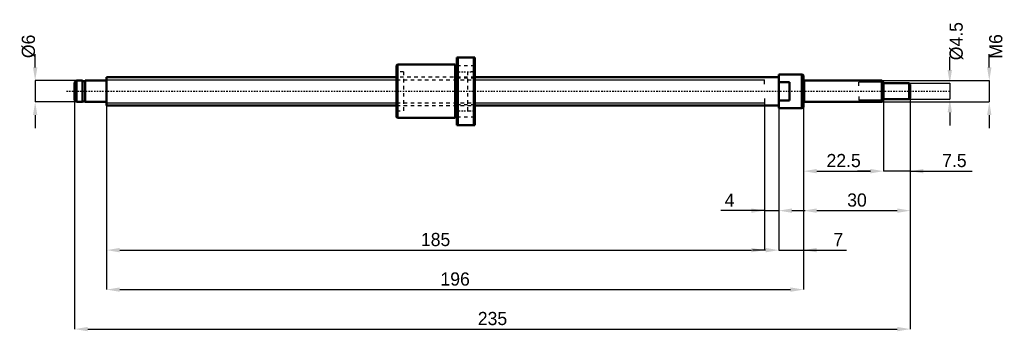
# Model space of a CAD drawing. Header units: millimetres. Extents: x -24 to 252, y -67 to 20.
import ezdxf

# ---------------------------------------------------------------- set-up
doc = ezdxf.new("R2010")
doc.units = ezdxf.units.MM
doc.linetypes.add('Center', pattern=[1.5, 0.45, -0.5, 0.05, -0.5])
doc.linetypes.add('Dashed', pattern=[2, 1, -1])
for name, color, linetype, lineweight in [('2d ConnectionPoints', 7, 'Continuous', 50), ('AM_0', 7, 'Continuous', 50), ('AM_4', 3, 'Continuous', 25), ('AM_5', 3, 'Continuous', 25), ('AM_7', 7, 'Center', 25), ('AM_9', 6, 'Dashed', 25)]:
    doc.layers.add(name, color=color, linetype=linetype, lineweight=lineweight)
doc.dimstyles.new('ISO-25', dxfattribs={"dimtxt": 2.5, "dimasz": 2.5, "dimexe": 1.25, "dimexo": 0.625, "dimtad": 1, "dimtxsty": 'Standard', "dimcen": 2.5, "dimadec": 0, "dimazin": 0, "dimtfac": 1, "dimtmove": 0, "dimatfit": 3, "dimfxl": 0, "dimarcsym": 0})

# ---------------------------------------------------------------- blocks, each defined once
blk = doc.blocks.new('1_BNK_0802_3RRG0_235LC5YRR_Nut_0_in_BNK0802_3RRG0_235LC5Y_103_5__0')
at = {"layer": 'AM_0'}
for p, q in [((98.5, 9.5), (98.5, -9.5)), ((103.5, 9.5), (98.5, 9.5)), ((98.75, 9.5), (98.75, -9.5)), ((103.25, 9.5), (103.25, -9.5)), ((103.5, 9.5), (103.5, -9.5)), ((81.75, 7.5), (81.5, 7.25)), ((81.5, 7.25), (81.5, -7.25)), ((98, 7.5), (81.75, 7.5)), ((81.75, 7.5), (81.75, -7.5)), ((98, 7.5), (98, -7.5)), ((98.5, 7), (98, 7)), ((81.5, -7.25), (81.75, -7.5)), ((81.75, -7.5), (98, -7.5)), ((98, -7), (98.5, -7)), ((98.5, -9.5), (103.5, -9.5))]:
    blk.add_line(p, q, dxfattribs=at)
at = {"layer": 'AM_7'}
for p, q in [((98.25, 5.5), (103.75, 5.5)), ((98.25, -5.5), (103.75, -5.5))]:
    blk.add_line(p, q, dxfattribs=at)
at = {"layer": 'AM_9'}
for p, q in [((103.5, 7.2), (98.5, 7.2)), ((83.5, 5.5), (81.5, 5.5)), ((83.5, 5.5), (83.5, -5.5)), ((101.5, 4), (83.5, 4)), ((98.5, 3.8), (103.5, 3.8)), ((103.5, 5.5), (101.5, 5.5)), ((101.5, 5.5), (101.5, -5.5)), ((81.5, -5.5), (83.5, -5.5)), ((83.5, -4), (101.5, -4)), ((103.5, -3.8), (98.5, -3.8)), ((101.5, -5.5), (103.5, -5.5)), ((98.5, -7.2), (103.5, -7.2))]:
    blk.add_line(p, q, dxfattribs=at)
blk = doc.blocks.new('2_BNK_0802_3RRG0_235LC5Y_Shaft_0_in_BNK0802_3RRG0_235LC5Y_103_5__0')
at = {"layer": 'AM_0'}
for p, q in [((-8.5, 3), (-9, 2.5)), ((-6.8, 3), (-8.5, 3)), ((-8.5, 3), (-8.5, -3)), ((-6.8, 3), (-6.8, -3)), ((-6, 2.85), (-6.8, 2.85)), ((-0.2, 3), (-6, 3)), ((-6, 3), (-6, -3)), ((81.5, 4), (0, 4)), ((0, 4), (0, -4)), ((189, 4), (103.5, 4)), ((189, 4.75), (189, -4.75)), ((195.5, 4.75), (189, 4.75)), ((196, 4.46), (195.5, 4.75)), ((195.5, 4.75), (195.5, -4.75)), ((196, 4.46), (196, -4.46)), ((218, 3), (196.2, 3)), ((218.5, 2.5), (218, 3)), ((218, 3), (218, -3)), ((-9, 2.5), (-9, -2.5)), ((192, 2.56), (189, 2.56)), ((192, 2.56), (192, -2.56)), ((218.5, 2.5), (218.5, -2.5)), ((225.7, 2.25), (218.5, 2.25)), ((226, 1.95), (225.7, 2.25)), ((225.7, 2.25), (225.7, -2.25)), ((226, 1.95), (226, -1.95)), ((-9, -2.5), (-8.5, -3)), ((189, -2.56), (192, -2.56)), ((218, -3), (218.5, -2.5)), ((218.5, -2.25), (225.7, -2.25)), ((225.7, -2.25), (226, -1.95)), ((-8.5, -3), (-6.8, -3)), ((-6.8, -2.85), (-6, -2.85)), ((-6, -3), (-0.2, -3)), ((0, -4), (81.5, -4)), ((103.5, -4), (189, -4)), ((189, -4.75), (195.5, -4.75)), ((195.5, -4.75), (196, -4.46)), ((196.2, -3), (218, -3))]:
    blk.add_line(p, q, dxfattribs=at)
for centre, start, end in [((-0.2, 3.2), 270, 360), ((196.2, 3.2), 180, 270), ((-0.2, -3.2), 0, 90), ((196.2, -3.2), 90, 180)]:
    blk.add_arc(centre, 0.2, start, end, dxfattribs=at)
at = {"layer": 'AM_4'}
for p, q in [((-0.2, 3), (-0.2, -3)), ((196.2, 3), (196.2, -3))]:
    blk.add_line(p, q, dxfattribs=at)
at = {"layer": 'AM_5'}
for p, q in [((0, 3.23), (81.5, 3.23)), ((103.5, 3.23), (185, 3.23)), ((185, 2), (185, 3.23)), ((218.46, 2.54), (211.5, 2.54)), ((211.5, 1.5), (211.5, 2.54)), ((185, -2), (185, -3.23)), ((211.5, -1.5), (211.5, -2.54)), ((218.46, -2.54), (211.5, -2.54)), ((0, -3.23), (81.5, -3.23)), ((103.5, -3.23), (185, -3.23))]:
    blk.add_line(p, q, dxfattribs=at)
at = {"layer": 'AM_5', "linetype": 'Dashed'}
for p, q in [((81.5, 3.23), (103.5, 3.23)), ((81.5, -3.23), (103.5, -3.23))]:
    blk.add_line(p, q, dxfattribs=at)
at = {"layer": 'AM_7'}
blk.add_line((-11.3, 0), (237.3, 0), dxfattribs=at)
at = {"layer": 'AM_9'}
for p, q in [((103.5, 4), (81.5, 4)), ((81.5, -4), (103.5, -4))]:
    blk.add_line(p, q, dxfattribs=at)
blk = doc.blocks.new('*D3')
at = {"layer": 'AM_5', "color": 0, "lineweight": -2}
for p, q in [((-20.1, 6.7), (-20.1, 10.4)), ((-8.5, 3), (-20.1, 3)), ((-20.1, 3), (-20.1, -3)), ((-8.5, -3), (-20.1, -3)), ((-20.1, -6.7), (-20.1, -10.4))]:
    blk.add_line(p, q, dxfattribs=at)
at = {"layer": 'AM_5', "color": 0}
for points in [[(-20.72, 6.7), (-19.48, 6.7), (-20.1, 3)], [(-19.48, -6.7), (-20.72, -6.7), (-20.1, -3)]]:
    blk.add_solid(points, dxfattribs=at)
at = {"layer": 'Defpoints', "color": 0}
for p in [(-8.5, 3), (-20.1, -3), (-8.5, -3)]:
    blk.add_point(p, dxfattribs=at)
at = {"layer": 'AM_5', "color": 0, "insert": (-21.95, 12.62), "char_height": 3.7, "attachment_point": 5, "rotation": 90}
blk.add_mtext('Ø6', dxfattribs=at)
blk = doc.blocks.new('*D4')
at = {"layer": 'AM_5', "color": 0, "lineweight": -2}
for p, q in [((189, -4.75), (189, -44.65)), ((196, -4.46), (196, -44.65)), ((185.3, -44.65), (181.6, -44.65)), ((189, -44.65), (196, -44.65)), ((196, -44.65), (208.09, -44.65)), ((199.7, -44.65), (203.4, -44.65))]:
    blk.add_line(p, q, dxfattribs=at)
at = {"layer": 'AM_5', "color": 0}
for points in [[(185.3, -45.27), (185.3, -44.03), (189, -44.65)], [(199.7, -44.03), (199.7, -45.27), (196, -44.65)]]:
    blk.add_solid(points, dxfattribs=at)
at = {"layer": 'Defpoints', "color": 0}
for p in [(189, -4.75), (196, -4.46), (196, -44.65)]:
    blk.add_point(p, dxfattribs=at)
at = {"layer": 'AM_5', "color": 0, "insert": (205.74, -41.69), "char_height": 3.7, "attachment_point": 5}
blk.add_mtext('7', dxfattribs=at)
blk = doc.blocks.new('*D5')
at = {"layer": 'AM_5', "color": 0, "lineweight": -2}
for p, q in [((185, -3.23), (185, -33.55)), ((189, -4.75), (189, -33.55)), ((185, -33.55), (172.74, -33.55)), ((181.3, -33.55), (177.6, -33.55)), ((185, -33.55), (189, -33.55)), ((192.7, -33.55), (196.4, -33.55))]:
    blk.add_line(p, q, dxfattribs=at)
at = {"layer": 'AM_5', "color": 0}
for points in [[(181.3, -34.17), (181.3, -32.93), (185, -33.55)], [(192.7, -32.93), (192.7, -34.17), (189, -33.55)]]:
    blk.add_solid(points, dxfattribs=at)
at = {"layer": 'Defpoints', "color": 0}
for p in [(185, -3.23), (189, -4.75), (189, -33.55)]:
    blk.add_point(p, dxfattribs=at)
at = {"layer": 'AM_5', "color": 0, "insert": (175.17, -30.59), "char_height": 3.7, "attachment_point": 5}
blk.add_mtext('4', dxfattribs=at)
blk = doc.blocks.new('*D6')
at = {"layer": 'AM_5', "color": 0, "lineweight": -2}
for p, q in [((0, -4), (0, -44.65)), ((185, -3.23), (185, -44.65)), ((3.7, -44.65), (181.3, -44.65))]:
    blk.add_line(p, q, dxfattribs=at)
at = {"layer": 'AM_5', "color": 0}
for points in [[(3.7, -44.03), (3.7, -45.27), (0, -44.65)], [(181.3, -45.27), (181.3, -44.03), (185, -44.65)]]:
    blk.add_solid(points, dxfattribs=at)
at = {"layer": 'Defpoints', "color": 0}
for p in [(0, -4), (185, -3.23), (185, -44.65)]:
    blk.add_point(p, dxfattribs=at)
at = {"layer": 'AM_5', "color": 0, "insert": (92.5, -41.69), "char_height": 3.7, "attachment_point": 5}
blk.add_mtext('185', dxfattribs=at)
blk = doc.blocks.new('*D7')
at = {"layer": 'AM_5', "color": 0, "lineweight": -2}
for p, q in [((0, -4), (0, -55.75)), ((196, -4.46), (196, -55.75)), ((3.7, -55.75), (192.3, -55.75))]:
    blk.add_line(p, q, dxfattribs=at)
at = {"layer": 'AM_5', "color": 0}
for points in [[(3.7, -55.13), (3.7, -56.37), (0, -55.75)], [(192.3, -56.37), (192.3, -55.13), (196, -55.75)]]:
    blk.add_solid(points, dxfattribs=at)
at = {"layer": 'Defpoints', "color": 0}
for p in [(0, -4), (196, -4.46), (196, -55.75)]:
    blk.add_point(p, dxfattribs=at)
at = {"layer": 'AM_5', "color": 0, "insert": (98, -52.79), "char_height": 3.7, "attachment_point": 5}
blk.add_mtext('196', dxfattribs=at)
blk = doc.blocks.new('*D8')
at = {"layer": 'AM_5', "color": 0, "lineweight": -2}
for p, q in [((-9, -2.5), (-9, -66.85)), ((226, -1.95), (226, -66.85)), ((-5.3, -66.85), (222.3, -66.85))]:
    blk.add_line(p, q, dxfattribs=at)
at = {"layer": 'AM_5', "color": 0}
for points in [[(-5.3, -66.23), (-5.3, -67.47), (-9, -66.85)], [(222.3, -67.47), (222.3, -66.23), (226, -66.85)]]:
    blk.add_solid(points, dxfattribs=at)
at = {"layer": 'Defpoints', "color": 0}
for p in [(-9, -2.5), (226, -1.95), (226, -66.85)]:
    blk.add_point(p, dxfattribs=at)
at = {"layer": 'AM_5', "color": 0, "insert": (108.5, -63.89), "char_height": 3.7, "attachment_point": 5}
blk.add_mtext('235', dxfattribs=at)
blk = doc.blocks.new('*D9')
at = {"layer": 'AM_5', "color": 0, "lineweight": -2}
for p, q in [((218.5, -2.25), (218.5, -22.45)), ((226, -1.95), (226, -22.45)), ((214.8, -22.45), (211.1, -22.45)), ((226, -22.45), (218.5, -22.45)), ((226, -22.45), (243.37, -22.45)), ((229.7, -22.45), (233.4, -22.45))]:
    blk.add_line(p, q, dxfattribs=at)
at = {"layer": 'AM_5', "color": 0}
for points in [[(214.8, -23.07), (214.8, -21.83), (218.5, -22.45)], [(229.7, -21.83), (229.7, -23.07), (226, -22.45)]]:
    blk.add_solid(points, dxfattribs=at)
at = {"layer": 'Defpoints', "color": 0}
for p in [(218.5, -2.25), (226, -1.95), (218.5, -22.45)]:
    blk.add_point(p, dxfattribs=at)
at = {"layer": 'AM_5', "color": 0, "insert": (238.39, -19.49), "char_height": 3.7, "attachment_point": 5}
blk.add_mtext('7.5', dxfattribs=at)
blk = doc.blocks.new('*D10')
at = {"layer": 'AM_5', "color": 0, "lineweight": -2}
for p, q in [((218.5, -2.25), (218.5, -22.45)), ((196, -4.46), (196, -22.45)), ((199.7, -22.45), (214.8, -22.45))]:
    blk.add_line(p, q, dxfattribs=at)
at = {"layer": 'AM_5', "color": 0}
for points in [[(199.7, -21.83), (199.7, -23.07), (196, -22.45)], [(214.8, -23.07), (214.8, -21.83), (218.5, -22.45)]]:
    blk.add_solid(points, dxfattribs=at)
at = {"layer": 'Defpoints', "color": 0}
for p in [(218.5, -2.25), (196, -4.46), (218.5, -22.45)]:
    blk.add_point(p, dxfattribs=at)
at = {"layer": 'AM_5', "color": 0, "insert": (207.25, -19.49), "char_height": 3.7, "attachment_point": 5}
blk.add_mtext('22.5', dxfattribs=at)
blk = doc.blocks.new('*D11')
at = {"layer": 'AM_5', "color": 0, "lineweight": -2}
for p, q in [((226, -1.95), (226, -33.55)), ((196, -4.46), (196, -33.55)), ((199.7, -33.55), (222.3, -33.55))]:
    blk.add_line(p, q, dxfattribs=at)
at = {"layer": 'AM_5', "color": 0}
for points in [[(199.7, -32.93), (199.7, -34.17), (196, -33.55)], [(222.3, -34.17), (222.3, -32.93), (226, -33.55)]]:
    blk.add_solid(points, dxfattribs=at)
at = {"layer": 'Defpoints', "color": 0}
for p in [(226, -1.95), (196, -4.46), (226, -33.55)]:
    blk.add_point(p, dxfattribs=at)
at = {"layer": 'AM_5', "color": 0, "insert": (211, -30.59), "char_height": 3.7, "attachment_point": 5}
blk.add_mtext('30', dxfattribs=at)
blk = doc.blocks.new('*D12')
at = {"layer": 'AM_5', "color": 0, "lineweight": -2}
for p, q in [((237.1, 5.95), (237.1, 9.65)), ((225.7, 2.25), (237.1, 2.25)), ((237.1, 2.25), (237.1, -2.25)), ((225.7, -2.25), (237.1, -2.25)), ((237.1, -5.95), (237.1, -9.65))]:
    blk.add_line(p, q, dxfattribs=at)
at = {"layer": 'AM_5', "color": 0}
for points in [[(236.48, 5.95), (237.72, 5.95), (237.1, 2.25)], [(237.72, -5.95), (236.48, -5.95), (237.1, -2.25)]]:
    blk.add_solid(points, dxfattribs=at)
at = {"layer": 'Defpoints', "color": 0}
for p in [(225.7, 2.25), (225.7, -2.25), (237.1, -2.25)]:
    blk.add_point(p, dxfattribs=at)
at = {"layer": 'AM_5', "color": 0, "insert": (238.95, 14.09), "char_height": 3.7, "attachment_point": 5, "rotation": 90}
blk.add_mtext('Ø4.5', dxfattribs=at)
blk = doc.blocks.new('*D13')
at = {"layer": 'AM_5', "color": 0, "lineweight": -2}
for p, q in [((248.2, 6.7), (248.2, 10.4)), ((218, 3), (248.2, 3)), ((248.2, 3), (248.2, -3)), ((218, -3), (248.2, -3)), ((248.2, -6.7), (248.2, -10.4))]:
    blk.add_line(p, q, dxfattribs=at)
at = {"layer": 'AM_5', "color": 0}
for points in [[(247.58, 6.7), (248.82, 6.7), (248.2, 3)], [(248.82, -6.7), (247.58, -6.7), (248.2, -3)]]:
    blk.add_solid(points, dxfattribs=at)
at = {"layer": 'Defpoints', "color": 0}
for p in [(218, 3), (218, -3), (248.2, -3)]:
    blk.add_point(p, dxfattribs=at)
at = {"layer": 'AM_5', "color": 0, "insert": (250.05, 12.62), "char_height": 3.7, "attachment_point": 5, "rotation": 90}
blk.add_mtext('M6', dxfattribs=at)

msp = doc.modelspace()

# ---------------------------------------------------------------- linework, layer by layer
at = {"layer": '2d ConnectionPoints'}
for p in [(0, 0), (192, 0)]:
    msp.add_point(p, dxfattribs=at)

# ---------------------------------------------------------------- block references
for name in ['1_BNK_0802_3RRG0_235LC5YRR_Nut_0_in_BNK0802_3RRG0_235LC5Y_103_5__0', '2_BNK_0802_3RRG0_235LC5Y_Shaft_0_in_BNK0802_3RRG0_235LC5Y_103_5__0']:
    msp.add_blockref(name, (0, 0))

# ---------------------------------------------------------------- dimensions: what is measured, and where the dimension line sits
at = {"layer": 'AM_5'}
for base, p1, p2, text, picture, middle in [((237.1, -2.25), (225.7, 2.25), (225.7, -2.25), 'Ø4.5', '*D12', (238.95, 14.09)), ((-20.1, -3), (-8.5, 3), (-8.5, -3), 'Ø6', '*D3', (-21.95, 12.62)), ((248.2, -3), (218, 3), (218, -3), 'M6', '*D13', (250.05, 12.62))]:
    dim = msp.add_linear_dim(base=base, p1=p1, p2=p2, angle=90, text=text, dimstyle='ISO-25', override={"dimtxt": 3.7, "dimasz": 3.7, "dimexe": 0, "dimexo": 0, "dimgap": 1.11}, dxfattribs=at)
    dim.commit()
    dim.dimension.update_dxf_attribs({"geometry": picture, "text_midpoint": middle, "dimtype": 160, "text_rotation": 90})
for base, p1, p2, text, picture, middle in [((226, -66.85), (-9, -2.5), (226, -1.95), '235', '*D8', (108.5, -66.85)), ((226, -33.55), (196, -4.461), (226, -1.95), '30', '*D11', (211, -33.55)), ((218.5, -22.45), (196, -4.461), (218.5, -2.25), '22.5', '*D10', (207.25, -22.45)), ((218.5, -22.45), (226, -1.95), (218.5, -2.25), '7.5', '*D9', (238.386, -22.45)), ((185, -44.65), (0, -4), (185, -3.233), '185', '*D6', (92.5, -44.65)), ((196, -55.75), (0, -4), (196, -4.461), '196', '*D7', (98, -55.75)), ((189, -33.55), (185, -3.233), (189, -4.75), '4', '*D5', (175.169, -33.55)), ((196, -44.65), (189, -4.75), (196, -4.461), '7', '*D4', (205.743, -44.65))]:
    dim = msp.add_linear_dim(base=base, p1=p1, p2=p2, text=text, dimstyle='ISO-25', override={"dimtxt": 3.7, "dimasz": 3.7, "dimexe": 0, "dimexo": 0, "dimgap": 1.11}, dxfattribs=at)
    dim.commit()
    dim.dimension.update_dxf_attribs({"geometry": picture, "text_midpoint": middle, "dimtype": 160})

doc.saveas('drawing.dxf')
